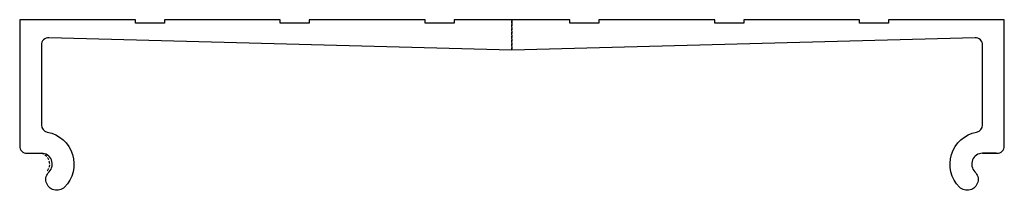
# Model space of a CAD drawing. Header units: millimetres. Extents: x -34 to 34, y -2 to 9.8.
import ezdxf

# ---------------------------------------------------------------- set-up
doc = ezdxf.new("R2010")
doc.units = ezdxf.units.MM
doc.linetypes.add('DASHED', pattern=[0.2068, 0.1655, -0.0413])

msp = doc.modelspace()

# ---------------------------------------------------------------- linework, layer by layer
at = {"color": 190, "linetype": 'DASHED', "lineweight": 25, "true_color": 0x8018ff}
for p, q in [((-0.001, 9.55), (-0.001, 9.8)), ((-0.001, 9.55), (-0.001, 9.8)), ((0, 7.7), (0, 9.8)), ((0, 9.8), (0, 7.7)), ((0.001, 9.55), (0.001, 9.8)), ((0.001, 9.55), (0.001, 9.8))]:
    msp.add_line(p, q, dxfattribs=at)
for p, q in [((-33.445, 0.568), (-32.5, 0.568)), ((33.445, 0.568), (32.5, 0.568))]:
    msp.add_line(p, q)
for points in [[(-14, 9.801), (-14, 9.55), (-16, 9.55), (-16, 9.8), (-24, 9.8), (-24, 9.55), (-26, 9.55), (-26, 9.8), (-34, 9.8), (-34, 1.068, 0.414214), (-33.5, 0.568), (-32.5, 0.568)], [(32.5, 0.568), (33.5, 0.568, 0.414214), (34, 1.068), (34, 9.8), (26, 9.8), (26, 9.55), (24, 9.55), (24, 9.8), (16, 9.8), (16, 9.55), (14, 9.55), (14, 9.801)], [(0, 7.7), (-31.987, 8.55, 0.422015), (-32.5, 8.05), (-32.5, 2.522, 0.361621), (-32.091, 2.03, -0.603579), (-30.907, -1.771, -1.003891), (-31.969, -0.712, 0.667755), (-32.5, 0.568)], [(32.5, 0.568, 0.667755), (31.969, -0.712, -1.003891), (30.907, -1.771, -0.603579), (32.091, 2.03, 0.361621), (32.5, 2.522), (32.5, 8.05, 0.422015), (31.987, 8.55), (0, 7.7)]]:
    msp.add_lwpolyline(points, format="xyb")
for points in [[(0, 9.8), (-4, 9.8), (-4, 9.55), (-6, 9.55), (-6, 9.8), (-14, 9.8)], [(14, 9.8), (6, 9.8), (6, 9.55), (4, 9.55), (4, 9.8), (0, 9.8)]]:
    msp.add_lwpolyline(points)
msp.add_arc((-32.704, -0.182), 0.777, 324.18269, 74.74651, dxfattribs=at)

doc.saveas('drawing.dxf')
